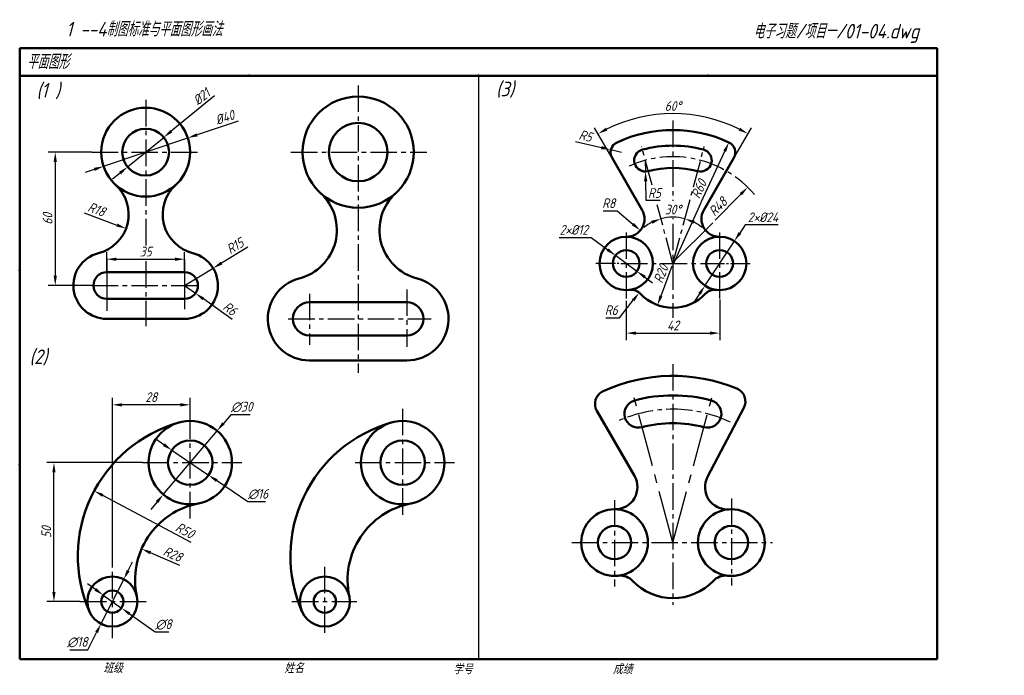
# Model space of a CAD drawing. Header units: millimetres. Extents: x 79 to 433, y 66 to 302.
import ezdxf

# ---------------------------------------------------------------- set-up
doc = ezdxf.new("R2010")
doc.units = ezdxf.units.MM
doc.linetypes.add('CENTER2', pattern=[28.575, 19.05, -3.175, 3.175, -3.175])
doc.layers.add('尺寸层', color=221, linetype='Continuous')
doc.layers.add('细实线层', color=7, linetype='Continuous')
for name, color, linetype, lineweight in [('文字层', 227, 'Continuous', 20), ('点画线层', 3, 'CENTER2', 25), ('答案层', 1, 'Continuous', 25), ('粗实线层', 7, 'Continuous', 50)]:
    doc.layers.add(name, color=color, linetype=linetype, lineweight=lineweight)
doc.styles.add('工程字体（斜）', font='gbeitc.shx', dxfattribs={"bigfont": 'gbcbig.shx'})
doc.styles.add('工程斜体', font='gbeitc.shx', dxfattribs={"bigfont": 'gbcbig.shx'})
doc.dimstyles.new('gb35', dxfattribs={"dimtxt": 3.5, "dimasz": 3.5, "dimexe": 2.5, "dimexo": 0, "dimgap": 1, "dimtad": 1, "dimdsep": 46, "dimtxsty": '工程字体（斜）', "dimcen": 0, "dimadec": 0, "dimazin": 0, "dimtfac": 1, "dimtmove": 0, "dimatfit": 3, "dimfxl": 0, "dimarcsym": 0})
doc.dimstyles.new('直径加引线', dxfattribs={"dimtxt": 3.5, "dimasz": 3.5, "dimexe": 2.5, "dimexo": 0, "dimgap": 1, "dimtad": 1, "dimtoh": 1, "dimdsep": 46, "dimtxsty": '工程字体（斜）', "dimcen": 0, "dimadec": 0, "dimazin": 0, "dimtfac": 1, "dimtmove": 1, "dimatfit": 3, "dimfxl": 0, "dimarcsym": 0})

# ---------------------------------------------------------------- blocks, each defined once
blk = doc.blocks.new('*D16')
at = {"layer": 'Defpoints', "color": 0, "ltscale": 0.5}
for p in [(148.48, 212.78), (138.22, 206.55)]:
    blk.add_point(p, dxfattribs=at)
at = {"layer": '尺寸层', "color": 0, "lineweight": -2, "ltscale": 0.5}
for p, q in [((161.02, 220.4), (151.47, 214.6)), ((138.22, 206.55), (148.48, 212.78))]:
    blk.add_line(p, q, dxfattribs=at)
at = {"layer": '尺寸层', "color": 0, "ltscale": 0.5}
blk.add_solid([(151.17, 215.1), (151.77, 214.1), (148.48, 212.78)], dxfattribs=at)
at = {"layer": '尺寸层', "color": 0, "ltscale": 0.5, "insert": (156.37, 220.79), "char_height": 3.5, "attachment_point": 5, "rotation": 31.2824, "style": '工程字体（斜）'}
blk.add_mtext('R15', dxfattribs=at)
blk = doc.blocks.new('*D17')
at = {"layer": 'Defpoints', "color": 0, "ltscale": 0.5}
for p in [(138.22, 206.55), (142.12, 203.75)]:
    blk.add_point(p, dxfattribs=at)
at = {"layer": '尺寸层', "color": 0, "lineweight": -2, "ltscale": 0.5}
for p, q in [((138.22, 206.55), (142.12, 203.75)), ((155.3, 194.28), (144.96, 201.71))]:
    blk.add_line(p, q, dxfattribs=at)
at = {"layer": '尺寸层', "color": 0, "ltscale": 0.5}
blk.add_solid([(145.3, 202.18), (144.62, 201.24), (142.12, 203.75)], dxfattribs=at)
at = {"layer": '尺寸层', "color": 0, "ltscale": 0.5, "insert": (154.52, 198.23), "char_height": 3.5, "attachment_point": 5, "rotation": 324.2966, "style": '工程字体（斜）'}
blk.add_mtext('R6', dxfattribs=at)
blk = doc.blocks.new('*D18')
at = {"layer": 'Defpoints', "color": 0, "ltscale": 0.5}
for p in [(103.69, 232.13), (117.17, 227.06)]:
    blk.add_point(p, dxfattribs=at)
at = {"layer": '尺寸层', "color": 0, "lineweight": -2, "ltscale": 0.5}
blk.add_line((102.13, 232.72), (113.89, 228.3), dxfattribs=at)
at = {"layer": '尺寸层', "color": 0, "ltscale": 0.5}
blk.add_solid([(114.1, 228.84), (113.69, 227.75), (117.17, 227.06)], dxfattribs=at)
at = {"layer": '尺寸层', "color": 0, "ltscale": 0.5, "insert": (106.59, 233.98), "char_height": 3.5, "attachment_point": 5, "rotation": 339.3956, "style": '工程字体（斜）'}
blk.add_mtext('R18', dxfattribs=at)
blk = doc.blocks.new('*D19')
at = {"layer": 'Defpoints', "color": 0, "ltscale": 0.5}
for p in [(104.81, 254.55), (91.7, 206.55), (104.81, 206.55)]:
    blk.add_point(p, dxfattribs=at)
at = {"layer": '尺寸层', "color": 0, "lineweight": -2, "ltscale": 0.5}
for p, q in [((104.81, 254.55), (89.2, 254.55)), ((91.7, 251.05), (91.7, 210.05)), ((104.81, 206.55), (89.2, 206.55))]:
    blk.add_line(p, q, dxfattribs=at)
at = {"layer": '尺寸层', "color": 0, "ltscale": 0.5}
for points in [[(91.12, 251.05), (92.28, 251.05), (91.7, 254.55)], [(91.12, 210.05), (92.28, 210.05), (91.7, 206.55)]]:
    blk.add_solid(points, dxfattribs=at)
at = {"layer": '尺寸层', "color": 0, "ltscale": 0.5, "insert": (88.95, 230.55), "char_height": 3.5, "attachment_point": 5, "rotation": 90, "style": '工程字体（斜）'}
blk.add_mtext('60', dxfattribs=at)
blk = doc.blocks.new('*D21')
at = {"layer": 'Defpoints', "color": 0, "ltscale": 0.5}
for p in [(139.39, 259.66), (109.06, 249.45)]:
    blk.add_point(p, dxfattribs=at)
at = {"layer": '尺寸层', "color": 0, "lineweight": -2, "ltscale": 0.5}
for p, q in [((157.46, 265.74), (142.7, 260.77)), ((109.06, 249.45), (139.39, 259.66)), ((105.74, 248.33), (102.42, 247.22))]:
    blk.add_line(p, q, dxfattribs=at)
at = {"layer": '尺寸层', "color": 0, "ltscale": 0.5}
for points in [[(142.52, 261.33), (142.89, 260.22), (139.39, 259.66)], [(105.55, 248.89), (105.93, 247.78), (109.06, 249.45)]]:
    blk.add_solid(points, dxfattribs=at)
at = {"layer": '尺寸层', "color": 0, "ltscale": 0.5, "insert": (152.66, 267.03), "char_height": 3.5, "attachment_point": 5, "rotation": 18.6027, "style": '工程字体（斜）'}
blk.add_mtext('%%C40', dxfattribs=at)
blk = doc.blocks.new('*D22')
at = {"layer": 'Defpoints', "color": 0, "ltscale": 0.5}
for p in [(130.73, 259.87), (117.72, 249.24)]:
    blk.add_point(p, dxfattribs=at)
at = {"layer": '尺寸层', "color": 0, "lineweight": -2, "ltscale": 0.5}
for p, q in [((149, 274.79), (133.44, 262.08)), ((117.72, 249.24), (130.73, 259.87)), ((115, 247.03), (112.29, 244.81))]:
    blk.add_line(p, q, dxfattribs=at)
at = {"layer": '尺寸层', "color": 0, "ltscale": 0.5}
for points in [[(133.07, 262.53), (133.81, 261.63), (130.73, 259.87)], [(114.64, 247.48), (115.37, 246.57), (117.72, 249.24)]]:
    blk.add_solid(points, dxfattribs=at)
at = {"layer": '尺寸层', "color": 0, "ltscale": 0.5, "insert": (144.28, 274.48), "char_height": 3.5, "attachment_point": 5, "rotation": 39.2326, "style": '工程字体（斜）'}
blk.add_mtext('%%C21', dxfattribs=at)
blk = doc.blocks.new('*D23')
at = {"layer": 'Defpoints', "color": 0, "ltscale": 0.5}
for p in [(138.22, 216.01), (110.22, 211.35), (138.22, 211.35)]:
    blk.add_point(p, dxfattribs=at)
at = {"layer": '尺寸层', "color": 0, "lineweight": -2, "ltscale": 0.5}
for p, q in [((110.22, 211.35), (110.22, 218.51)), ((138.22, 211.35), (138.22, 218.51)), ((113.72, 216.01), (134.72, 216.01))]:
    blk.add_line(p, q, dxfattribs=at)
at = {"layer": '尺寸层', "color": 0, "ltscale": 0.5}
for points in [[(113.72, 216.59), (113.72, 215.43), (110.22, 216.01)], [(134.72, 216.59), (134.72, 215.43), (138.22, 216.01)]]:
    blk.add_solid(points, dxfattribs=at)
at = {"layer": '尺寸层', "color": 0, "ltscale": 0.5, "insert": (124.22, 218.76), "char_height": 3.5, "attachment_point": 5, "style": '工程字体（斜）'}
blk.add_mtext('35', dxfattribs=at)
blk = doc.blocks.new('*D24')
at = {"layer": 'Defpoints', "color": 0, "ltscale": 0.5}
for p in [(112.24, 163.61), (140.24, 157.79), (112.24, 106.33)]:
    blk.add_point(p, dxfattribs=at)
at = {"layer": '尺寸层', "color": 0, "lineweight": -2, "ltscale": 0.5}
for p, q in [((112.24, 106.33), (112.24, 166.11)), ((136.74, 163.61), (115.74, 163.61)), ((140.24, 157.79), (140.24, 166.11))]:
    blk.add_line(p, q, dxfattribs=at)
at = {"layer": '尺寸层', "color": 0, "ltscale": 0.5}
for points in [[(115.74, 164.19), (115.74, 163.02), (112.24, 163.61)], [(136.74, 164.19), (136.74, 163.02), (140.24, 163.61)]]:
    blk.add_solid(points, dxfattribs=at)
at = {"layer": '尺寸层', "color": 0, "ltscale": 0.5, "insert": (126.24, 166.36), "char_height": 3.5, "attachment_point": 5, "style": '工程字体（斜）'}
blk.add_mtext('28', dxfattribs=at)
blk = doc.blocks.new('*D25')
at = {"layer": 'Defpoints', "color": 0, "ltscale": 0.5}
for p in [(91.23, 142.79), (123.08, 142.79), (100.59, 92.79)]:
    blk.add_point(p, dxfattribs=at)
at = {"layer": '尺寸层', "color": 0, "lineweight": -2, "ltscale": 0.5}
for p, q in [((123.08, 142.79), (88.73, 142.79)), ((91.23, 96.29), (91.23, 139.29)), ((100.59, 92.79), (88.73, 92.79))]:
    blk.add_line(p, q, dxfattribs=at)
at = {"layer": '尺寸层', "color": 0, "ltscale": 0.5}
for points in [[(90.64, 139.29), (91.81, 139.29), (91.23, 142.79)], [(90.64, 96.29), (91.81, 96.29), (91.23, 92.79)]]:
    blk.add_solid(points, dxfattribs=at)
at = {"layer": '尺寸层', "color": 0, "ltscale": 0.5, "insert": (88.48, 117.79), "char_height": 3.5, "attachment_point": 5, "rotation": 90, "style": '工程字体（斜）'}
blk.add_mtext('50', dxfattribs=at)
blk = doc.blocks.new('*D26')
at = {"layer": 'Defpoints', "color": 0, "ltscale": 0.5}
for p in [(105.71, 132.64), (149.84, 109.13)]:
    blk.add_point(p, dxfattribs=at)
at = {"layer": '尺寸层', "color": 0, "lineweight": -2, "ltscale": 0.5}
blk.add_line((140.55, 114.08), (108.8, 130.99), dxfattribs=at)
at = {"layer": '尺寸层', "color": 0, "ltscale": 0.5}
blk.add_solid([(109.07, 131.51), (108.53, 130.48), (105.71, 132.64)], dxfattribs=at)
at = {"layer": '尺寸层', "color": 0, "ltscale": 0.5, "insert": (138.32, 118.38), "char_height": 3.5, "attachment_point": 5, "rotation": 331.9587, "style": '工程字体（斜）'}
blk.add_mtext('R50', dxfattribs=at)
blk = doc.blocks.new('*D27')
at = {"layer": 'Defpoints', "color": 0, "ltscale": 0.5}
for p in [(122.74, 111.75), (148.41, 100.57)]:
    blk.add_point(p, dxfattribs=at)
at = {"layer": '尺寸层', "color": 0, "lineweight": -2, "ltscale": 0.5}
blk.add_line((136.54, 105.74), (125.95, 110.35), dxfattribs=at)
at = {"layer": '尺寸层', "color": 0, "ltscale": 0.5}
blk.add_solid([(126.18, 110.89), (125.72, 109.82), (122.74, 111.75)], dxfattribs=at)
at = {"layer": '尺寸层', "color": 0, "ltscale": 0.5, "insert": (133.95, 109.87), "char_height": 3.5, "attachment_point": 5, "rotation": 336.4661, "style": '工程字体（斜）'}
blk.add_mtext('R28', dxfattribs=at)
blk = doc.blocks.new('*D28')
at = {"layer": 'Defpoints', "color": 0, "ltscale": 0.5}
for p in [(149.91, 154.25), (130.57, 131.32)]:
    blk.add_point(p, dxfattribs=at)
at = {"layer": '尺寸层', "color": 0, "lineweight": -2, "ltscale": 0.5}
for p, q in [((154.8, 160.06), (152.17, 156.93)), ((161.78, 160.06), (154.8, 160.06)), ((130.57, 131.32), (149.91, 154.25)), ((128.31, 128.65), (126.06, 125.97))]:
    blk.add_line(p, q, dxfattribs=at)
at = {"layer": '尺寸层', "color": 0, "ltscale": 0.5}
for points in [[(151.72, 157.31), (152.61, 156.55), (149.91, 154.25)], [(127.87, 129.02), (128.76, 128.27), (130.57, 131.32)]]:
    blk.add_solid(points, dxfattribs=at)
at = {"layer": '尺寸层', "color": 0, "ltscale": 0.5, "insert": (158.79, 162.81), "char_height": 3.5, "attachment_point": 5, "style": '工程字体（斜）'}
blk.add_mtext('∅30', dxfattribs=at)
blk = doc.blocks.new('*D29')
at = {"layer": 'Defpoints', "color": 0, "ltscale": 0.5}
for p in [(133.62, 147.29), (146.86, 138.29)]:
    blk.add_point(p, dxfattribs=at)
at = {"layer": '尺寸层', "color": 0, "lineweight": -2, "ltscale": 0.5}
for p, q in [((130.73, 149.25), (127.83, 151.22)), ((133.62, 147.29), (146.86, 138.29)), ((160.95, 128.71), (149.75, 136.32)), ((167.28, 128.71), (160.95, 128.71))]:
    blk.add_line(p, q, dxfattribs=at)
at = {"layer": '尺寸层', "color": 0, "ltscale": 0.5}
for points in [[(131.06, 149.74), (130.4, 148.77), (133.62, 147.29)], [(150.08, 136.81), (149.42, 135.84), (146.86, 138.29)]]:
    blk.add_solid(points, dxfattribs=at)
at = {"layer": '尺寸层', "color": 0, "ltscale": 0.5, "insert": (164.62, 131.46), "char_height": 3.5, "attachment_point": 5, "style": '工程字体（斜）'}
blk.add_mtext('∅16', dxfattribs=at)
blk = doc.blocks.new('*D30')
at = {"layer": 'Defpoints', "color": 0, "ltscale": 0.5}
for p in [(108.99, 95.12), (115.49, 90.46)]:
    blk.add_point(p, dxfattribs=at)
at = {"layer": '尺寸层', "color": 0, "lineweight": -2, "ltscale": 0.5}
for p, q in [((106.14, 97.15), (103.3, 99.19)), ((108.99, 95.12), (115.49, 90.46)), ((127.6, 81.79), (118.34, 88.42)), ((132.61, 81.79), (127.6, 81.79))]:
    blk.add_line(p, q, dxfattribs=at)
at = {"layer": '尺寸层', "color": 0, "ltscale": 0.5}
for points in [[(106.48, 97.63), (105.8, 96.68), (108.99, 95.12)], [(118.68, 88.9), (118, 87.95), (115.49, 90.46)]]:
    blk.add_solid(points, dxfattribs=at)
at = {"layer": '尺寸层', "color": 0, "ltscale": 0.5, "insert": (130.61, 84.54), "char_height": 3.5, "attachment_point": 5, "style": '工程字体（斜）'}
blk.add_mtext('∅8', dxfattribs=at)
blk = doc.blocks.new('*D31')
at = {"layer": 'Defpoints', "color": 0, "ltscale": 0.5}
for p in [(116.33, 100.8), (108.14, 84.77)]:
    blk.add_point(p, dxfattribs=at)
at = {"layer": '尺寸层', "color": 0, "lineweight": -2, "ltscale": 0.5}
for p, q in [((117.93, 103.92), (119.52, 107.04)), ((116.33, 100.8), (108.14, 84.77)), ((103.37, 75.42), (106.55, 81.66)), ((96.9, 75.42), (103.37, 75.42))]:
    blk.add_line(p, q, dxfattribs=at)
at = {"layer": '尺寸层', "color": 0, "ltscale": 0.5}
for points in [[(117.41, 104.18), (118.45, 103.65), (116.33, 100.8)], [(106.03, 81.92), (107.07, 81.39), (108.14, 84.77)]]:
    blk.add_solid(points, dxfattribs=at)
at = {"layer": '尺寸层', "color": 0, "ltscale": 0.5, "insert": (99.63, 78.17), "char_height": 3.5, "attachment_point": 5, "style": '工程字体（斜）'}
blk.add_mtext('∅18', dxfattribs=at)
blk = doc.blocks.new('*D32')
at = {"layer": 'Defpoints', "color": 0, "ltscale": 0.5}
for p in [(297.07, 201.08), (330.67, 201.47), (330.67, 189.42)]:
    blk.add_point(p, dxfattribs=at)
at = {"layer": '尺寸层', "color": 0, "lineweight": -2, "ltscale": 0.5}
for p, q in [((297.07, 201.08), (297.07, 186.92)), ((330.67, 201.47), (330.67, 186.92)), ((300.57, 189.42), (327.17, 189.42))]:
    blk.add_line(p, q, dxfattribs=at)
at = {"layer": '尺寸层', "color": 0, "ltscale": 0.5}
for points in [[(300.57, 190), (300.57, 188.83), (297.07, 189.42)], [(327.17, 190), (327.17, 188.83), (330.67, 189.42)]]:
    blk.add_solid(points, dxfattribs=at)
at = {"layer": '尺寸层', "color": 0, "ltscale": 0.5, "insert": (313.87, 192.17), "char_height": 3.5, "attachment_point": 5, "style": '工程字体（斜）'}
blk.add_mtext('42', dxfattribs=at)
blk = doc.blocks.new('*D33')
at = {"layer": 'Defpoints', "color": 0, "ltscale": 0.5}
for p in [(291.53, 255.38), (295.42, 254.44)]:
    blk.add_point(p, dxfattribs=at)
at = {"layer": '尺寸层', "color": 0, "lineweight": -2, "ltscale": 0.5}
for p, q in [((278.81, 258.43), (288.13, 256.19)), ((295.42, 254.44), (291.53, 255.38))]:
    blk.add_line(p, q, dxfattribs=at)
at = {"layer": '尺寸层', "color": 0, "ltscale": 0.5}
blk.add_solid([(288.27, 256.76), (287.99, 255.62), (291.53, 255.38)], dxfattribs=at)
at = {"layer": '尺寸层', "color": 0, "ltscale": 0.5, "insert": (282.41, 260.39), "char_height": 3.5, "attachment_point": 5, "rotation": 346.5188, "style": '工程字体（斜）'}
blk.add_mtext('R5', dxfattribs=at)
blk = doc.blocks.new('*D34')
at = {"layer": 'Defpoints', "color": 0, "ltscale": 0.5}
for p in [(333.99, 258.07), (313.87, 214.5)]:
    blk.add_point(p, dxfattribs=at)
at = {"layer": '尺寸层', "color": 0, "lineweight": -2, "ltscale": 0.5}
blk.add_line((324.02, 236.49), (332.52, 254.9), dxfattribs=at)
at = {"layer": '尺寸层', "color": 0, "ltscale": 0.5}
blk.add_solid([(331.99, 255.14), (333.05, 254.65), (333.99, 258.07)], dxfattribs=at)
at = {"layer": '尺寸层', "color": 0, "ltscale": 0.5, "insert": (323.2, 241.27), "char_height": 3.5, "attachment_point": 5, "rotation": 65.2159, "style": '工程字体（斜）'}
blk.add_mtext('R60', dxfattribs=at)
blk = doc.blocks.new('*D35')
at = {"layer": 'Defpoints', "color": 0, "ltscale": 0.5}
for p in [(340.75, 241.92), (313.87, 214.5)]:
    blk.add_point(p, dxfattribs=at)
at = {"layer": '尺寸层', "color": 0, "lineweight": -2, "ltscale": 0.5}
blk.add_line((329.09, 230.02), (338.3, 239.42), dxfattribs=at)
at = {"layer": '尺寸层', "color": 0, "ltscale": 0.5}
blk.add_solid([(337.88, 239.83), (338.72, 239.01), (340.75, 241.92)], dxfattribs=at)
at = {"layer": '尺寸层', "color": 0, "ltscale": 0.5, "insert": (330.05, 234.93), "char_height": 3.5, "attachment_point": 5, "rotation": 45.5685, "style": '工程字体（斜）'}
blk.add_mtext('R48', dxfattribs=at)
blk = doc.blocks.new('*D36')
at = {"layer": 'Defpoints', "color": 0, "ltscale": 0.5}
for p in [(313.87, 214.5), (308.32, 199.49)]:
    blk.add_point(p, dxfattribs=at)
at = {"layer": '尺寸层', "color": 0, "lineweight": -2, "ltscale": 0.5}
blk.add_line((313.51, 213.54), (309.53, 202.77), dxfattribs=at)
at = {"layer": '尺寸层', "color": 0, "ltscale": 0.5}
blk.add_solid([(308.99, 202.97), (310.08, 202.57), (308.32, 199.49)], dxfattribs=at)
at = {"layer": '尺寸层', "color": 0, "ltscale": 0.5, "insert": (309.55, 210.75), "char_height": 3.5, "attachment_point": 5, "rotation": 69.7151, "style": '工程字体（斜）'}
blk.add_mtext('R20', dxfattribs=at)
blk = doc.blocks.new('*D37')
at = {"layer": 'Defpoints', "color": 0, "ltscale": 0.5}
for p in [(293.2, 217.34), (300.93, 211.65)]:
    blk.add_point(p, dxfattribs=at)
at = {"layer": '尺寸层', "color": 0, "lineweight": -2, "ltscale": 0.5}
for p, q in [((273, 223.82), (284.42, 223.82)), ((284.42, 223.82), (290.39, 219.42)), ((300.93, 211.65), (293.2, 217.34)), ((303.75, 209.57), (306.57, 207.5))]:
    blk.add_line(p, q, dxfattribs=at)
at = {"layer": '尺寸层', "color": 0, "ltscale": 0.5}
for points in [[(290.73, 219.89), (290.04, 218.95), (293.2, 217.34)], [(304.1, 210.04), (303.4, 209.1), (300.93, 211.65)]]:
    blk.add_solid(points, dxfattribs=at)
at = {"layer": '尺寸层', "color": 0, "ltscale": 0.5, "insert": (278.21, 226.57), "char_height": 3.5, "attachment_point": 5, "style": '工程字体（斜）'}
blk.add_mtext('2×%%C12', dxfattribs=at)
blk = doc.blocks.new('*D38')
at = {"layer": 'Defpoints', "color": 0, "ltscale": 0.5}
for p in [(335.95, 222.51), (325.38, 206.48)]:
    blk.add_point(p, dxfattribs=at)
at = {"layer": '尺寸层', "color": 0, "lineweight": -2, "ltscale": 0.5}
for p, q in [((339.81, 228.35), (337.88, 225.43)), ((351.67, 228.35), (339.81, 228.35)), ((325.38, 206.48), (335.95, 222.51)), ((323.46, 203.56), (321.53, 200.64))]:
    blk.add_line(p, q, dxfattribs=at)
at = {"layer": '尺寸层', "color": 0, "ltscale": 0.5}
for points in [[(337.39, 225.75), (338.37, 225.11), (335.95, 222.51)], [(322.97, 203.88), (323.94, 203.24), (325.38, 206.48)]]:
    blk.add_solid(points, dxfattribs=at)
at = {"layer": '尺寸层', "color": 0, "ltscale": 0.5, "insert": (346.24, 231.1), "char_height": 3.5, "attachment_point": 5, "style": '工程字体（斜）'}
blk.add_mtext('2×%%C24', dxfattribs=at)
blk = doc.blocks.new('*D39')
at = {"layer": 'Defpoints', "color": 0, "ltscale": 0.5}
for p in [(303.93, 251.59), (304, 247.59)]:
    blk.add_point(p, dxfattribs=at)
at = {"layer": '尺寸层', "color": 0, "lineweight": -2, "ltscale": 0.5}
for p, q in [((303.93, 251.59), (304, 247.59)), ((304.18, 237.09), (304.06, 244.09)), ((309.26, 237.09), (304.18, 237.09))]:
    blk.add_line(p, q, dxfattribs=at)
at = {"layer": '尺寸层', "color": 0, "ltscale": 0.5}
blk.add_solid([(304.64, 244.1), (303.47, 244.08), (304, 247.59)], dxfattribs=at)
at = {"layer": '尺寸层', "color": 0, "ltscale": 0.5, "insert": (307.22, 239.84), "char_height": 3.5, "attachment_point": 5, "style": '工程字体（斜）'}
blk.add_mtext('R5', dxfattribs=at)
blk = doc.blocks.new('*D40')
at = {"layer": 'Defpoints', "color": 0, "ltscale": 0.5}
for p in [(297.24, 230.5), (302.15, 226.39)]:
    blk.add_point(p, dxfattribs=at)
at = {"layer": '尺寸层', "color": 0, "lineweight": -2, "ltscale": 0.5}
for p, q in [((288.76, 233.4), (293.77, 233.4)), ((293.77, 233.4), (299.47, 228.63))]:
    blk.add_line(p, q, dxfattribs=at)
at = {"layer": '尺寸层', "color": 0, "ltscale": 0.5}
blk.add_solid([(299.84, 229.08), (299.09, 228.19), (302.15, 226.39)], dxfattribs=at)
at = {"layer": '尺寸层', "color": 0, "ltscale": 0.5, "insert": (290.76, 236.15), "char_height": 3.5, "attachment_point": 5, "style": '工程字体（斜）'}
blk.add_mtext('R8', dxfattribs=at)
blk = doc.blocks.new('*D41')
at = {"layer": 'Defpoints', "color": 0, "ltscale": 0.5}
for p in [(301.74, 203.96), (298.76, 200.2)]:
    blk.add_point(p, dxfattribs=at)
at = {"layer": '尺寸层', "color": 0, "lineweight": -2, "ltscale": 0.5}
for p, q in [((294.6, 194.93), (299.57, 201.22)), ((289.74, 194.93), (294.6, 194.93))]:
    blk.add_line(p, q, dxfattribs=at)
at = {"layer": '尺寸层', "color": 0, "ltscale": 0.5}
blk.add_solid([(299.11, 201.58), (300.03, 200.85), (301.74, 203.96)], dxfattribs=at)
at = {"layer": '尺寸层', "color": 0, "ltscale": 0.5, "insert": (291.67, 197.68), "char_height": 3.5, "attachment_point": 5, "style": '工程字体（斜）'}
blk.add_mtext('R6', dxfattribs=at)
blk = doc.blocks.new('*D42')
at = {"layer": 'Defpoints', "color": 0, "ltscale": 0.5}
for p in [(323.23, 267.58), (291.96, 252.44), (335.78, 252.44), (302.78, 233.7), (324.95, 233.7)]:
    blk.add_point(p, dxfattribs=at)
at = {"layer": '尺寸层', "color": 0, "lineweight": -2, "ltscale": 0.5}
for p, q in [((291.96, 252.44), (285.67, 263.34)), ((335.78, 252.44), (342.07, 263.34))]:
    blk.add_line(p, q, dxfattribs=at)
blk.add_arc((313.87, 214.5), 53.9, 63.721, 116.279, dxfattribs=at)
at = {"layer": '尺寸层', "color": 0, "ltscale": 0.5}
for points in [[(290.28, 262.31), (289.73, 263.34), (286.92, 261.18)], [(338.01, 263.34), (337.46, 262.31), (340.82, 261.18)]]:
    blk.add_solid(points, dxfattribs=at)
at = {"layer": '尺寸层', "color": 0, "ltscale": 0.5, "insert": (313.87, 271.15), "char_height": 3.5, "attachment_point": 5, "style": '工程字体（斜）'}
blk.add_mtext('60°', dxfattribs=at)
blk = doc.blocks.new('*D43')
at = {"layer": 'Defpoints', "color": 0, "ltscale": 0.5}
for p in [(325.14, 256.57), (308.23, 235.53), (315.32, 231.08), (313.87, 214.5), (313.87, 214.5)]:
    blk.add_point(p, dxfattribs=at)
at = {"layer": '尺寸层', "color": 0, "lineweight": -2, "ltscale": 0.5}
for start, end in [(75, 105), (117.0686, 129.1372), (50.8628, 62.9314)]:
    blk.add_arc((313.87, 214.5), 16.65, start, end, dxfattribs=at)
at = {"layer": '尺寸层', "color": 0, "ltscale": 0.5}
for points in [[(306.08, 229.86), (306.5, 228.78), (309.56, 230.58)], [(321.23, 228.78), (321.65, 229.86), (318.18, 230.58)]]:
    blk.add_solid(points, dxfattribs=at)
at = {"layer": '尺寸层', "color": 0, "ltscale": 0.5, "insert": (313.87, 233.89), "char_height": 3.5, "attachment_point": 5, "style": '工程字体（斜）'}
blk.add_mtext('30°', dxfattribs=at)

msp = doc.modelspace()

# ---------------------------------------------------------------- linework, layer by layer
at = {"layer": '尺寸层', "color": 7, "ltscale": 0.5}
for p, q in [((323.949, 236.328), (314.024, 214.496)), ((328.171, 229.086), (314.024, 215.079))]:
    msp.add_line(p, q, dxfattribs=at)
at = {"layer": '尺寸层', "color": 7}
for p, q in [((293.184, 214.496), (286.187, 214.496)), ((333.168, 214.496), (333.834, 214.496)), ((334.612, 214.496), (341.609, 214.496))]:
    msp.add_line(p, q, dxfattribs=at)
at = {"layer": '点画线层', "color": 7, "ltscale": 0.5}
for p, q in [((200.649, 278.537), (200.649, 175.177)), ((124.222, 273.359), (124.222, 220.752)), ((313.868, 265.911), (313.868, 237.01)), ((306.335, 242.61), (302.596, 256.565)), ((313.868, 214.496), (325.141, 256.565)), ((104.806, 254.553), (144.083, 254.553)), ((176.481, 254.553), (225.359, 254.553)), ((313.868, 214.496), (308.232, 235.531)), ((313.868, 230.742), (313.868, 230.397)), ((313.868, 228.756), (313.868, 194.883)), ((297.068, 225.664), (297.068, 201.079)), ((330.668, 225.664), (330.668, 201.467)), ((124.222, 215.29), (124.222, 191.88)), ((295.142, 214.496), (332.408, 214.496)), ((104.806, 206.553), (144.083, 206.553)), ((313.868, 178.247), (313.868, 91.6)), ((140.239, 122.741), (140.239, 162.208)), ((216.666, 124.064), (216.666, 162.208)), ((123.082, 142.788), (158.848, 142.788)), ((199.51, 142.788), (235.275, 142.788)), ((277.545, 114.012), (349.639, 114.012)), ((112.239, 79.659), (112.239, 106.33)), ((100.588, 92.788), (125.093, 92.788))]:
    msp.add_line(p, q, dxfattribs=at)
at = {"layer": '点画线层', "color": 1, "ltscale": 0.5}
for p, q in [((292.868, 129.311), (292.868, 98.263)), ((334.868, 129.875), (334.868, 98.542)), ((188.666, 81.567), (188.666, 105.333)), ((176.843, 92.788), (200.226, 92.788))]:
    msp.add_line(p, q, dxfattribs=at)
at = {"layer": '点画线层', "color": 7, "ltscale": 0.5}
for centre, radius, start, end in [((313.868, 214.496), 38.4, 40.1754, 114.2934), ((313.868, 114.012), 48, 64.50403, 114.71543)]:
    msp.add_arc(centre, radius, start, end, dxfattribs=at)
at = {"layer": '答案层', "linetype": 'CENTER2', "ltscale": 0.5}
for p, q in [((183.149, 203.601), (183.149, 185.255)), ((218.149, 205.151), (218.149, 184.479)), ((175.5, 194.553), (226.91, 194.553))]:
    msp.add_line(p, q, dxfattribs=at)
at = {"layer": '答案层', "lineweight": 50}
for p, q in [((183.149, 200.553), (218.149, 200.553)), ((183.149, 188.553), (218.149, 188.553)), ((183.149, 179.553), (218.149, 179.553)), ((300.012, 138.011), (286.482, 161.446)), ((326.317, 137.682), (339.364, 162.489))]:
    msp.add_line(p, q, dxfattribs=at)
at = {"layer": '答案层', "linetype": 'CENTER2'}
for q in [(299.295, 168.399), (328.506, 168.641)]:
    msp.add_line((313.868, 114.012), q, dxfattribs=at)
at = {"layer": '答案层', "lineweight": 50}
for centre, radius in [((200.649, 254.553), 20), ((200.649, 254.553), 10.5), ((216.666, 142.788), 15), ((216.666, 142.788), 8), ((292.868, 114.012), 12), ((334.868, 114.012), 12), ((292.868, 114.012), 6), ((334.868, 114.012), 6), ((188.666, 92.788), 9), ((188.666, 92.788), 4)]:
    msp.add_circle(centre, radius, dxfattribs=at)
for centre, radius, start, end in [((174.986, 226.527), 18, 284.32099, 47.51993), ((226.312, 226.527), 18, 132.48007, 255.67901), ((183.149, 194.553), 15, 104.32099, 270), ((218.149, 194.553), 15, 270, 75.67901), ((183.149, 194.553), 6, 90, 270), ((218.149, 194.553), 6, 270, 90), ((313.868, 114.012), 60, 67.47445, 114.78409), ((290.812, 163.946), 5, 114.78409, 210), ((313.868, 114.012), 53, 75, 105), ((334.938, 164.816), 5, 332.25854, 67.47445), ((301.445, 160.377), 5, 105, 285), ((326.291, 160.377), 5, 255, 75), ((226.268, 109.131), 50, 105.92285, 203.49112), ((313.868, 114.012), 43, 75, 105), ((293.084, 134.011), 8, 269.38101, 30), ((333.397, 133.958), 8, 152.25854, 274.21738), ((224.838, 100.572), 28, 100.95551, 192.14401), ((294.987, 96.137), 6, 43.43203, 96.76082), ((313.868, 114.012), 20, 223.43203, 316.56797), ((332.749, 96.137), 6, 83.23918, 136.56797)]:
    msp.add_arc(centre, radius, start, end, dxfattribs=at)
at = {"layer": '粗实线层', "color": 7, "ltscale": 0.5}
for p, q in [((408.909, 292.03), (78.909, 292.03)), ((78.909, 292.03), (78.909, 282.03)), ((408.909, 282.03), (408.909, 292.03)), ((408.909, 282.03), (78.909, 282.03)), ((78.909, 282.03), (78.909, 72.03)), ((408.909, 72.03), (408.909, 282.03)), ((302.784, 233.695), (291.959, 252.443)), ((324.953, 233.695), (335.777, 252.443)), ((110.222, 211.353), (138.222, 211.353)), ((138.222, 201.753), (110.222, 201.753)), ((110.222, 194.553), (138.222, 194.553)), ((78.909, 72.03), (408.909, 72.03))]:
    msp.add_line(p, q, dxfattribs=at)
for centre, radius in [((124.222, 254.553), 16), ((124.222, 254.553), 8.4), ((297.068, 214.496), 9.6), ((330.668, 214.496), 9.6), ((297.068, 214.496), 4.8), ((330.668, 214.496), 4.8), ((140.239, 142.788), 15), ((140.239, 142.788), 8), ((112.239, 92.788), 9), ((112.239, 92.788), 4)]:
    msp.add_circle(centre, radius, dxfattribs=at)
for centre, radius, start, end in [((313.868, 214.496), 48, 65.21591, 114.78409), ((295.423, 254.443), 4, 114.78409, 210), ((303.929, 251.588), 4, 105, 285), ((313.868, 214.496), 42.4, 75, 105), ((323.807, 251.588), 4, 255, 75), ((332.313, 254.443), 4, 330, 65.21591), ((313.868, 214.496), 34.4, 75, 105), ((103.692, 232.132), 14.4, 284.32099, 47.51993), ((144.752, 232.132), 14.4, 132.48007, 255.67901), ((297.241, 230.495), 6.4, 269.38101, 30), ((330.495, 230.495), 6.4, 150, 270.61899), ((110.222, 206.553), 12, 104.32099, 270), ((138.222, 206.553), 12, 270, 75.67901), ((110.222, 206.553), 4.8, 90, 270), ((138.222, 206.553), 4.8, 270, 90), ((298.763, 200.196), 4.8, 43.43203, 96.76082), ((313.868, 214.496), 16, 223.43203, 316.56797), ((328.973, 200.196), 4.8, 83.23918, 136.56797), ((149.841, 109.131), 50, 105.92285, 203.49112), ((148.411, 100.572), 28, 100.95551, 192.14401)]:
    msp.add_arc(centre, radius, start, end, dxfattribs=at)
at = {"layer": '粗实线层', "color": 7}
for p in [(161.409, 282.03), (243.909, 282.03), (326.409, 282.03), (78.909, 212.03), (78.909, 142.03)]:
    msp.add_point(p, dxfattribs=at)
at = {"layer": '细实线层', "color": 7, "ltscale": 0.5}
for p, q in [((243.909, 282.03), (243.909, 72.03)), ((110.222, 216.512), (110.222, 197.445)), ((138.222, 216.01), (138.222, 198.015))]:
    msp.add_line(p, q, dxfattribs=at)
at = {"layer": '细实线层'}
msp.add_line((294.406, 214.496), (293.85, 214.496), dxfattribs=at)
at = {"layer": '细实线层', "color": 7}
for p in [(78.909, 212.03), (78.909, 142.03)]:
    msp.add_point(p, dxfattribs=at)

# ---------------------------------------------------------------- texts
at = {"layer": '文字层', "color": 7, "style": '工程字体（斜）'}
for s, p in [('班级', (108.943, 67.061)), ('姓名', (174.025, 67.037)), ('学号', (234.795, 66.659)), ('成绩', (292.226, 66.659))]:
    msp.add_text(s, height=3.5, dxfattribs=at).set_placement(p)
at = {"layer": '细实线层', "color": 7, "ltscale": 0.5}
for s, style, p in [('    1 --4制图标准与平面图形画法 ', '工程字体（斜）', (84.192, 296.198)), ('电子习题/项目一/01-04.dwg', '工程字体（斜）', (342.792, 295.46)), ('平面图形', '工程字体（斜）', (81.497, 284.46)), ('(1 )', '工程斜体', (84.978, 274.18)), ('(3)', '工程斜体', (250.229, 274.649)), ('(2)', '工程斜体', (82.431, 178.274))]:
    msp.add_text(s, height=5.25, dxfattribs=dict(at, style=style)).set_placement(p)

# ---------------------------------------------------------------- dimensions: what is measured, and where the dimension line sits
at = {"layer": '尺寸层', "color": 7, "ltscale": 0.5}
for p1, p2, text, dimstyle, picture, middle in [((117.715, 249.24), (130.728, 259.866), '%%C21', 'gb35', '*D22', (146.024, 272.355)), ((109.058, 249.449), (139.386, 259.657), '%%C40', 'gb35', '*D21', (153.537, 264.42)), ((300.932, 211.648), (293.204, 217.343), '2×%%C12', '直径加引线', '*D37', (284.418, 223.818))]:
    dim = msp.add_diameter_dim_2p(p1=p1, p2=p2, text=text, dimstyle=dimstyle, dxfattribs=at)
    dim.commit()
    dim.dimension.update_dxf_attribs({"geometry": picture, "text_midpoint": middle, "dimtype": 163})
for base, line1, line2, picture, middle in [((323.228, 267.58), ((324.953, 233.695), (335.777, 252.443)), ((302.784, 233.695), (291.959, 252.443)), '*D42', (313.868, 271.149)), ((315.319, 231.08), ((313.868, 214.496), (308.232, 235.531)), ((313.868, 214.496), (325.141, 256.565)), '*D43', (313.868, 233.893))]:
    dim = msp.add_angular_dim_2l(base=base, line1=line1, line2=line2, dimstyle='直径加引线', dxfattribs=at)
    dim.commit()
    dim.dimension.update_dxf_attribs({"geometry": picture, "text_midpoint": middle})
dim = msp.add_radius_dim(center=(295.423, 254.443), mpoint=(291.534, 255.376), text='R5', dimstyle='gb35', override={"dimtmove": 1}, dxfattribs=at)
dim.commit()
dim.dimension.update_dxf_attribs({"geometry": '*D33', "text_midpoint": (281.769, 257.717)})
dim = msp.add_radius_dim(center=(313.868, 214.496), mpoint=(333.99, 258.075), text='R60', dimstyle='gb35', override={"dimtmove": 1}, dxfattribs=at)
dim.commit()
dim.dimension.update_dxf_attribs({"geometry": '*D34', "text_midpoint": (325.697, 240.116), "dimtype": 164})
dim = msp.add_linear_dim(base=(91.699, 206.553), p1=(104.806, 254.553), p2=(104.806, 206.553), angle=90, text='60', dimstyle='gb35', dxfattribs=at)
dim.commit()
dim.dimension.update_dxf_attribs({"geometry": '*D19', "text_midpoint": (88.949, 230.553)})
dim = msp.add_radius_dim(center=(303.929, 251.588), mpoint=(303.997, 247.588), text='R5', dimstyle='直径加引线', dxfattribs=at)
dim.commit()
dim.dimension.update_dxf_attribs({"geometry": '*D39', "text_midpoint": (307.217, 239.84)})
for center, mpoint, text, dimstyle, picture, middle in [((313.868, 214.496), (340.75, 241.917), 'R48', 'gb35', '*D35', (332.011, 233.002)), ((103.692, 232.132), (117.17, 227.065), 'R18', 'gb35', '*D18', (105.621, 231.407)), ((297.241, 230.495), (302.15, 226.389), 'R8', '直径加引线', '*D40', (293.77, 233.398)), ((138.222, 206.553), (148.477, 212.784), 'R15', 'gb35', '*D16', (157.794, 218.445)), ((313.868, 214.496), (308.321, 199.488), 'R20', 'gb35', '*D36', (312.131, 209.796)), ((138.222, 206.553), (142.12, 203.752), 'R6', 'gb35', '*D17', (152.915, 195.994)), ((298.763, 200.196), (301.739, 203.962), 'R6', '直径加引线', '*D41', (294.602, 194.929))]:
    dim = msp.add_radius_dim(center=center, mpoint=mpoint, text=text, dimstyle=dimstyle, dxfattribs=at)
    dim.commit()
    dim.dimension.update_dxf_attribs({"geometry": picture, "text_midpoint": middle, "dimtype": 164})
dim = msp.add_diameter_dim_2p(p1=(325.382, 206.482), p2=(335.954, 222.51), text='2×%%C24', dimstyle='直径加引线', dxfattribs=at)
dim.commit()
dim.dimension.update_dxf_attribs({"geometry": '*D38', "text_midpoint": (346.238, 231.103)})
for base, p1, p2, text, picture, middle in [((138.222, 216.01), (110.222, 211.353), (138.222, 211.353), '35', '*D23', (124.222, 218.76)), ((330.668, 189.417), (297.068, 201.079), (330.668, 201.467), '42', '*D32', (313.868, 192.167))]:
    dim = msp.add_linear_dim(base=base, p1=p1, p2=p2, text=text, dimstyle='gb35', dxfattribs=at)
    dim.commit()
    dim.dimension.update_dxf_attribs({"geometry": picture, "text_midpoint": middle})
dim = msp.add_linear_dim(base=(112.239, 163.606), p1=(140.239, 157.788), p2=(112.239, 106.33), dimstyle='gb35', dxfattribs=at)
dim.commit()
dim.dimension.update_dxf_attribs({"geometry": '*D24', "text_midpoint": (126.239, 166.356)})
for p1, p2, picture, middle in [((130.568, 131.322), (149.91, 154.255), '*D28', (154.803, 160.057)), ((133.623, 147.285), (146.856, 138.292), '*D29', (160.955, 128.709)), ((108.987, 95.117), (115.492, 90.46), '*D30', (127.603, 81.788))]:
    dim = msp.add_diameter_dim_2p(p1=p1, p2=p2, dimstyle='直径加引线', dxfattribs=at)
    dim.commit()
    dim.dimension.update_dxf_attribs({"geometry": picture, "text_midpoint": middle, "dimtype": 163})
dim = msp.add_linear_dim(base=(91.228, 142.788), p1=(100.588, 92.788), p2=(123.082, 142.788), angle=90, dimstyle='gb35', dxfattribs=at)
dim.commit()
dim.dimension.update_dxf_attribs({"geometry": '*D25', "text_midpoint": (88.478, 117.788)})
for center, mpoint, picture, middle in [((149.841, 109.131), (105.711, 132.637), '*D26', (137.025, 115.957)), ((148.411, 100.572), (122.74, 111.752), '*D27', (132.849, 107.35))]:
    dim = msp.add_radius_dim(center=center, mpoint=mpoint, dimstyle='gb35', dxfattribs=at)
    dim.commit()
    dim.dimension.update_dxf_attribs({"geometry": picture, "text_midpoint": middle, "dimtype": 164})
dim = msp.add_diameter_dim_2p(p1=(116.335, 100.803), p2=(108.144, 84.774), dimstyle='直径加引线', dxfattribs=at)
dim.commit()
dim.dimension.update_dxf_attribs({"geometry": '*D31', "text_midpoint": (99.631, 78.174)})

doc.saveas('drawing.dxf')
